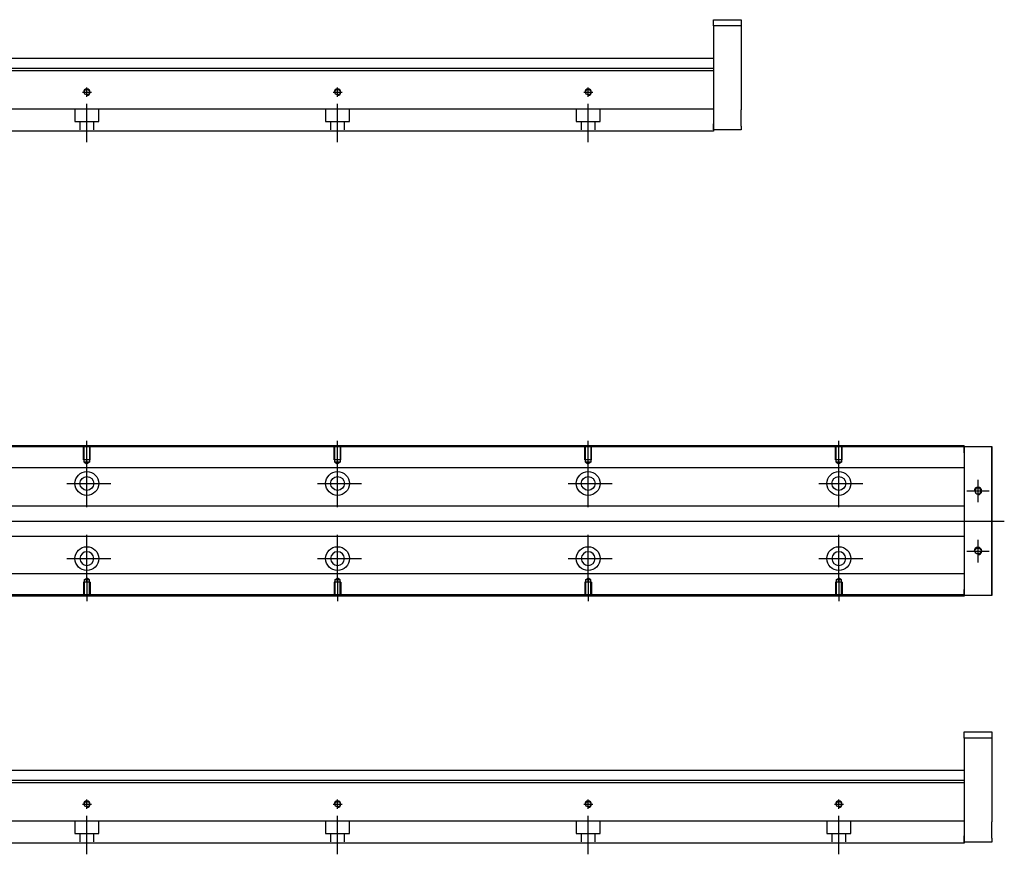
# Model space of a CAD drawing. Header units: millimetres. Extents: x -212 to 3135, y -1694 to 860.
# Tile 3 of 14: x 204 to 597, y -1685 to -1352. Entities that reach past the tile are written whole.
import ezdxf
from ezdxf.lldxf.tags import DXFTag

# ---------------------------------------------------------------- set-up
doc = ezdxf.new("R2010")
doc.units = ezdxf.units.MM
doc.layers.get('0').update_dxf_attribs({"linetype": 'CONTINUOUS'})
doc.layers.add('2', color=7, linetype='CONTINUOUS', true_color=0xffffff)
tags = doc.linetypes.add('DASHED', pattern=[25.72, 12.86, -12.86]).pattern_tags.tags
tags[6:7] = [DXFTag(74, 4), DXFTag(75, 0), DXFTag(340, '0'), DXFTag(46, 0.0), DXFTag(50, 0.0), DXFTag(44, 0.0), DXFTag(45, 0.0)]
tags[4:5] = [DXFTag(74, 4), DXFTag(75, 0), DXFTag(340, '0'), DXFTag(46, 0.0), DXFTag(50, 0.0), DXFTag(44, 0.0), DXFTag(45, 0.0)]

msp = doc.modelspace()

# ---------------------------------------------------------------- linework, layer by layer
for p, q in [((231.13, -1529.16), (231.13, -1520.04)), ((331.13, -1529.16), (331.13, -1520.04)), ((431.13, -1529.16), (431.13, -1520.04)), ((531.13, -1529.16), (531.13, -1520.04)), ((231.13, -1546.51), (231.13, -1527.46)), ((331.13, -1546.51), (331.13, -1527.46)), ((431.13, -1546.51), (431.13, -1527.46)), ((531.13, -1546.51), (531.13, -1527.46)), ((586.63, -1535.49), (586.63, -1544.49)), ((223.18, -1536.99), (240.65, -1536.99)), ((323.18, -1536.99), (340.65, -1536.99)), ((423.18, -1536.99), (440.65, -1536.99)), ((523.18, -1536.99), (540.65, -1536.99)), ((582.13, -1539.99), (591.13, -1539.99)), ((55.56, -1551.99), (597.13, -1551.99)), ((231.13, -1576.51), (231.13, -1557.46)), ((331.13, -1576.51), (331.13, -1557.46)), ((431.13, -1576.51), (431.13, -1557.46)), ((531.13, -1576.51), (531.13, -1557.46)), ((586.63, -1559.49), (586.63, -1568.49)), ((223.18, -1566.99), (240.65, -1566.99)), ((323.18, -1566.99), (340.65, -1566.99)), ((423.18, -1566.99), (440.65, -1566.99)), ((523.18, -1566.99), (540.65, -1566.99)), ((582.13, -1563.99), (591.13, -1563.99)), ((231.13, -1574.82), (231.13, -1583.94)), ((331.13, -1574.82), (331.13, -1583.94)), ((431.13, -1574.82), (431.13, -1583.94)), ((531.13, -1574.82), (531.13, -1583.94))]:
    msp.add_line(p, q)
at = {"linetype": 'Continuous'}
for p, q in [((581.13, -1522.44), (63.14, -1522.44)), ((581.13, -1521.94), (63.27, -1521.94)), ((581.13, -1521.94), (581.13, -1522.24)), ((581.13, -1524.74), (581.13, -1522.24)), ((581.13, -1522.24), (592.13, -1522.24)), ((592.13, -1522.24), (592.13, -1524.74)), ((592.13, -1522.24), (592.13, -1522.24)), ((592.13, -1522.24), (592.13, -1522.24)), ((592.13, -1522.24), (592.13, -1526.05)), ((592.13, -1526.05), (592.13, -1522.24)), ((592.13, -1522.24), (592.13, -1526.05)), ((592.13, -1524.74), (592.13, -1523.24)), ((592.13, -1526.05), (592.13, -1523.24)), ((581.13, -1524.74), (581.13, -1579.24)), ((592.13, -1524.74), (592.13, -1579.24)), ((592.13, -1579.24), (592.13, -1524.74)), ((581.13, -1530.77), (113.93, -1530.77)), ((581.13, -1545.99), (116.43, -1545.99)), ((116.43, -1557.99), (581.13, -1557.99)), ((581.13, -1573.11), (113.93, -1573.11)), ((592.13, -1577.92), (592.13, -1581.74)), ((592.13, -1580.74), (592.13, -1577.92)), ((592.13, -1577.92), (592.13, -1581.74)), ((592.13, -1581.74), (592.13, -1577.92)), ((581.13, -1581.94), (47.88, -1581.94)), ((581.13, -1581.44), (48.01, -1581.44)), ((581.13, -1581.74), (581.13, -1579.24)), ((581.13, -1581.74), (581.13, -1581.94)), ((592.13, -1581.74), (581.13, -1581.74)), ((592.13, -1580.74), (592.13, -1579.24)), ((592.13, -1579.24), (592.13, -1581.74)), ((592.13, -1581.74), (592.13, -1581.74)), ((592.13, -1581.74), (592.13, -1581.74))]:
    msp.add_line(p, q, dxfattribs=at)
at = {"linetype": 'DASHED', "ltscale": 0.1}
for p, q in [((229.83, -1527.54), (229.83, -1522.54)), ((230.05, -1528.54), (230.05, -1522.54)), ((232.2, -1522.54), (232.2, -1528.54)), ((232.43, -1527.54), (232.43, -1522.54)), ((329.83, -1527.54), (329.83, -1522.54)), ((330.05, -1528.54), (330.05, -1522.54)), ((332.2, -1522.54), (332.2, -1528.54)), ((332.43, -1527.54), (332.43, -1522.54)), ((429.83, -1527.54), (429.83, -1522.54)), ((430.05, -1528.54), (430.05, -1522.54)), ((432.2, -1522.54), (432.2, -1528.54)), ((432.43, -1527.54), (432.43, -1522.54)), ((529.83, -1527.54), (529.83, -1522.54)), ((530.05, -1528.54), (530.05, -1522.54)), ((532.2, -1522.54), (532.2, -1528.54)), ((532.43, -1527.54), (532.43, -1522.54)), ((232.43, -1527.54), (229.83, -1527.54)), ((332.43, -1527.54), (329.83, -1527.54)), ((432.43, -1527.54), (429.83, -1527.54)), ((532.43, -1527.54), (529.83, -1527.54)), ((232.2, -1528.54), (230.05, -1528.54)), ((230.05, -1528.54), (231.13, -1529.16)), ((232.2, -1528.54), (231.13, -1529.16)), ((332.2, -1528.54), (330.05, -1528.54)), ((330.05, -1528.54), (331.13, -1529.16)), ((332.2, -1528.54), (331.13, -1529.16)), ((432.2, -1528.54), (430.05, -1528.54)), ((430.05, -1528.54), (431.13, -1529.16)), ((432.2, -1528.54), (431.13, -1529.16)), ((532.2, -1528.54), (530.05, -1528.54)), ((530.05, -1528.54), (531.13, -1529.16)), ((532.2, -1528.54), (531.13, -1529.16)), ((230.05, -1575.44), (231.13, -1574.82)), ((232.2, -1575.44), (231.13, -1574.82)), ((330.05, -1575.44), (331.13, -1574.82)), ((332.2, -1575.44), (331.13, -1574.82)), ((430.05, -1575.44), (431.13, -1574.82)), ((432.2, -1575.44), (431.13, -1574.82)), ((530.05, -1575.44), (531.13, -1574.82)), ((532.2, -1575.44), (531.13, -1574.82)), ((232.43, -1576.44), (229.83, -1576.44)), ((229.83, -1576.44), (229.83, -1581.44)), ((230.05, -1575.44), (230.05, -1581.44)), ((232.2, -1575.44), (230.05, -1575.44)), ((232.2, -1581.44), (232.2, -1575.44)), ((232.43, -1576.44), (232.43, -1581.44)), ((332.43, -1576.44), (329.83, -1576.44)), ((329.83, -1576.44), (329.83, -1581.44)), ((330.05, -1575.44), (330.05, -1581.44)), ((332.2, -1575.44), (330.05, -1575.44)), ((332.2, -1581.44), (332.2, -1575.44)), ((332.43, -1576.44), (332.43, -1581.44)), ((432.43, -1576.44), (429.83, -1576.44)), ((429.83, -1576.44), (429.83, -1581.44)), ((430.05, -1575.44), (430.05, -1581.44)), ((432.2, -1575.44), (430.05, -1575.44)), ((432.2, -1581.44), (432.2, -1575.44)), ((432.43, -1576.44), (432.43, -1581.44)), ((532.43, -1576.44), (529.83, -1576.44)), ((529.83, -1576.44), (529.83, -1581.44)), ((530.05, -1575.44), (530.05, -1581.44)), ((532.2, -1575.44), (530.05, -1575.44)), ((532.2, -1581.44), (532.2, -1575.44)), ((532.43, -1576.44), (532.43, -1581.44))]:
    msp.add_line(p, q, dxfattribs=at)
at = {"linetype": 'DASHED'}
for p, q in [((581.13, -1522.24), (581.13, -1522.44)), ((581.13, -1522.24), (581.13, -1524.74)), ((581.13, -1522.44), (581.13, -1523.44)), ((581.13, -1523.44), (581.13, -1529.77)), ((581.13, -1529.77), (581.13, -1530.77)), ((581.13, -1530.77), (581.13, -1532.31)), ((581.13, -1532.31), (581.13, -1535.87)), ((581.13, -1535.87), (581.13, -1537.79)), ((581.13, -1537.79), (581.13, -1541.49)), ((581.13, -1562.49), (581.13, -1566.09)), ((581.13, -1566.09), (581.13, -1568.01)), ((581.13, -1568.01), (581.13, -1571.57)), ((581.13, -1571.57), (581.13, -1573.11)), ((581.13, -1573.11), (581.13, -1574.11)), ((581.13, -1574.11), (581.13, -1580.44)), ((581.13, -1579.24), (581.13, -1581.74)), ((581.13, -1580.44), (581.13, -1581.44)), ((581.13, -1581.44), (581.13, -1581.74))]:
    msp.add_line(p, q, dxfattribs=at)
at = {"linetype": 'Continuous'}
for centre, radius in [((231.13, -1536.99), 4.75), ((231.13, -1536.99), 2.75), ((331.13, -1536.99), 4.75), ((331.13, -1536.99), 2.75), ((431.13, -1536.99), 4.75), ((431.13, -1536.99), 2.75), ((531.13, -1536.99), 4.75), ((531.13, -1536.99), 2.75), ((231.13, -1566.99), 4.75), ((331.13, -1566.99), 4.75), ((431.13, -1566.99), 4.75), ((531.13, -1566.99), 4.75), ((586.63, -1563.99), 1.23)]:
    msp.add_circle(centre, radius, dxfattribs=at)
at = {"linetype": 'Continuous', "extrusion": (0, 0, -1)}
for centre, radius in [((-586.63, -1539.99), 1.23), ((-231.13, -1566.99), 2.75), ((-331.13, -1566.99), 2.75), ((-431.13, -1566.99), 2.75), ((-531.13, -1566.99), 2.75)]:
    msp.add_circle(centre, radius, dxfattribs=at)
for centre in [(586.63, -1539.99), (586.63, -1563.99)]:
    msp.add_arc(centre, 1.5, 270, 180)
at = {"linetype": 'Continuous'}
for points, knots in [([(592.13, -1526.05), (592.13, -1526.23), (592.13, -1526.41), (592.13, -1526.77), (592.13, -1526.94), (592.13, -1527.28), (592.13, -1527.45), (592.13, -1527.76), (592.13, -1527.92), (592.13, -1528.2), (592.13, -1528.33), (592.13, -1528.57), (592.13, -1528.68), (592.13, -1528.88), (592.13, -1528.96), (592.13, -1529.11), (592.13, -1529.17), (592.13, -1529.25), (592.13, -1529.28), (592.13, -1529.31), (592.13, -1529.3), (592.13, -1529.27), (592.13, -1529.24), (592.13, -1529.15), (592.13, -1529.09), (592.13, -1528.94), (592.13, -1528.85), (592.13, -1528.65), (592.13, -1528.54), (592.13, -1528.29), (592.13, -1528.16), (592.13, -1527.87), (592.13, -1527.72), (592.13, -1527.4), (592.13, -1527.23), (592.13, -1527.06), (592.13, -1526.74), (592.13, -1526.39), (592.13, -1526.05)], [0, 0, 0, 0, 0.052893, 0.052893, 0.105785, 0.105785, 0.158678, 0.158678, 0.211571, 0.211571, 0.264464, 0.264464, 0.317356, 0.317356, 0.370249, 0.370249, 0.423142, 0.423142, 0.476034, 0.476034, 0.528927, 0.528927, 0.58182, 0.58182, 0.634712, 0.634712, 0.687605, 0.687605, 0.740498, 0.740498, 0.793391, 0.793391, 0.846283, 0.846283, 0.899176, 0.899176, 0.899176, 1, 1, 1, 1]), ([(592.13, -1526.05), (592.13, -1526.23), (592.13, -1526.41), (592.13, -1526.77), (592.13, -1526.94), (592.13, -1527.28), (592.13, -1527.45), (592.13, -1527.76), (592.13, -1527.92), (592.13, -1528.2), (592.13, -1528.33), (592.13, -1528.57), (592.13, -1528.68), (592.13, -1528.88), (592.13, -1528.96), (592.13, -1529.11), (592.13, -1529.17), (592.13, -1529.25), (592.13, -1529.28), (592.13, -1529.31), (592.13, -1529.3), (592.13, -1529.27), (592.13, -1529.24), (592.13, -1529.15), (592.13, -1529.09), (592.13, -1528.94), (592.13, -1528.85), (592.13, -1528.65), (592.13, -1528.54), (592.13, -1528.29), (592.13, -1528.16), (592.13, -1527.87), (592.13, -1527.72), (592.13, -1527.4), (592.13, -1527.23), (592.13, -1527.06), (592.13, -1526.74), (592.13, -1526.39), (592.13, -1526.05)], [0, 0, 0, 0, 0.052893, 0.052893, 0.105785, 0.105785, 0.158678, 0.158678, 0.211571, 0.211571, 0.264464, 0.264464, 0.317356, 0.317356, 0.370249, 0.370249, 0.423142, 0.423142, 0.476034, 0.476034, 0.528927, 0.528927, 0.58182, 0.58182, 0.634712, 0.634712, 0.687605, 0.687605, 0.740498, 0.740498, 0.793391, 0.793391, 0.846283, 0.846283, 0.899176, 0.899176, 0.899176, 1, 1, 1, 1]), ([(592.13, -1577.92), (592.13, -1577.74), (592.13, -1577.56), (592.13, -1577.21), (592.13, -1577.03), (592.13, -1576.69), (592.13, -1576.53), (592.13, -1576.21), (592.13, -1576.06), (592.13, -1575.78), (592.13, -1575.64), (592.13, -1575.4), (592.13, -1575.29), (592.13, -1575.1), (592.13, -1575.01), (592.13, -1574.87), (592.13, -1574.81), (592.13, -1574.73), (592.13, -1574.7), (592.13, -1574.67), (592.13, -1574.67), (592.13, -1574.7), (592.13, -1574.74), (592.13, -1574.83), (592.13, -1574.89), (592.13, -1575.04), (592.13, -1575.12), (592.13, -1575.33), (592.13, -1575.44), (592.13, -1575.69), (592.13, -1575.82), (592.13, -1576.11), (592.13, -1576.26), (592.13, -1576.58), (592.13, -1576.75), (592.13, -1577.08), (592.13, -1577.24), (592.13, -1577.58), (592.13, -1577.75), (592.13, -1577.92)], [0, 0, 0, 0, 0.052926, 0.052926, 0.105852, 0.105852, 0.158778, 0.158778, 0.211704, 0.211704, 0.26463, 0.26463, 0.317556, 0.317556, 0.370482, 0.370482, 0.423408, 0.423408, 0.476333, 0.476333, 0.529259, 0.529259, 0.582185, 0.582185, 0.635111, 0.635111, 0.688037, 0.688037, 0.740963, 0.740963, 0.793889, 0.793889, 0.846815, 0.846815, 0.899741, 0.899741, 0.949242, 0.949242, 1, 1, 1, 1]), ([(592.13, -1574.67), (592.13, -1574.67), (592.13, -1574.68), (592.13, -1574.7), (592.13, -1574.74), (592.13, -1574.83), (592.13, -1574.89), (592.13, -1575.04), (592.13, -1575.12), (592.13, -1575.33), (592.13, -1575.44), (592.13, -1575.69), (592.13, -1575.82), (592.13, -1576.11), (592.13, -1576.26), (592.13, -1576.58), (592.13, -1576.75), (592.13, -1577.08), (592.13, -1577.24), (592.13, -1577.58), (592.13, -1577.75), (592.13, -1577.92)], [0, 0, 0, 0, 0.058411, 0.058411, 0.164275, 0.164275, 0.270139, 0.270139, 0.376003, 0.376003, 0.481867, 0.481867, 0.587731, 0.587731, 0.693595, 0.693595, 0.799459, 0.799459, 0.898473, 0.898473, 1, 1, 1, 1]), ([(592.13, -1577.92), (592.13, -1577.74), (592.13, -1577.56), (592.13, -1577.21), (592.13, -1577.03), (592.13, -1576.69), (592.13, -1576.53), (592.13, -1576.21), (592.13, -1576.06), (592.13, -1575.78), (592.13, -1575.64), (592.13, -1575.4), (592.13, -1575.29), (592.13, -1575.1), (592.13, -1575.01), (592.13, -1574.87), (592.13, -1574.81), (592.13, -1574.73), (592.13, -1574.7), (592.13, -1574.68)], [0, 0, 0, 0, 0.111112, 0.111112, 0.222224, 0.222224, 0.333337, 0.333337, 0.444449, 0.444449, 0.555561, 0.555561, 0.666673, 0.666673, 0.777785, 0.777785, 0.888898, 0.888898, 1, 1, 1, 1])]:
    msp.add_open_spline(points, degree=3, knots=knots, dxfattribs=at)
at = {"layer": '2', "linetype": 'Continuous'}
for p, q in [((481.13, -1351.97), (492.13, -1351.97)), ((481.13, -1354.47), (481.13, -1351.97)), ((492.13, -1354.47), (481.13, -1354.47)), ((481.13, -1354.47), (481.13, -1393.47)), ((492.13, -1351.97), (492.13, -1354.47)), ((492.13, -1354.47), (492.13, -1372.47)), ((481.13, -1367.47), (116.78, -1367.47)), ((481.13, -1372.42), (-18.87, -1372.42)), ((481.13, -1371.42), (80.38, -1371.42)), ((481.13, -1372.42), (481.13, -1387.12)), ((492.13, -1378.97), (492.13, -1387.97)), ((481.13, -1387.62), (76.22, -1387.62)), ((481.13, -1387.12), (481.13, -1387.62)), ((481.13, -1387.62), (481.13, -1394.42)), ((481.13, -1395.97), (481.13, -1393.47)), ((481.13, -1394.42), (481.13, -1396.42)), ((481.13, -1396.42), (73.97, -1396.42)), ((492.13, -1395.97), (481.13, -1395.97)), ((492.13, -1394.47), (492.13, -1395.97)), ((581.13, -1636.05), (592.13, -1636.05)), ((581.13, -1638.55), (581.13, -1636.05)), ((592.13, -1636.05), (592.13, -1638.55)), ((592.13, -1638.55), (581.13, -1638.55)), ((581.13, -1638.55), (581.13, -1677.55)), ((592.13, -1638.55), (592.13, -1656.55)), ((581.13, -1651.55), (116.78, -1651.55)), ((581.13, -1656.5), (-18.87, -1656.5)), ((581.13, -1655.5), (80.38, -1655.5)), ((581.13, -1656.5), (581.13, -1671.2)), ((592.13, -1663.05), (592.13, -1672.05)), ((581.13, -1671.7), (76.22, -1671.7)), ((581.13, -1671.2), (581.13, -1671.7)), ((581.13, -1671.7), (581.13, -1678.5)), ((581.13, -1680.5), (73.97, -1680.5)), ((581.13, -1680.05), (581.13, -1677.55)), ((581.13, -1678.5), (581.13, -1680.5)), ((592.13, -1680.05), (581.13, -1680.05)), ((592.13, -1678.55), (592.13, -1680.05))]:
    msp.add_line(p, q, dxfattribs=at)
at = {"layer": '2', "linetype": 'DASHED'}
for p, q in [((481.13, -1371.42), (481.13, -1372.42)), ((581.13, -1655.5), (581.13, -1656.5))]:
    msp.add_line(p, q, dxfattribs=at)
at = {"layer": '2', "ltscale": 0.5}
for p, q in [((229.33, -1380.87), (232.93, -1380.87)), ((231.13, -1382.74), (231.13, -1379.07)), ((329.33, -1380.87), (332.93, -1380.87)), ((331.13, -1382.74), (331.13, -1379.07)), ((429.33, -1380.87), (432.93, -1380.87)), ((431.13, -1382.74), (431.13, -1379.07)), ((231.13, -1400.87), (231.13, -1385.51)), ((331.13, -1400.87), (331.13, -1385.51)), ((431.13, -1400.87), (431.13, -1385.51)), ((229.33, -1664.95), (232.93, -1664.95)), ((231.13, -1666.82), (231.13, -1663.15)), ((329.33, -1664.95), (332.93, -1664.95)), ((331.13, -1666.82), (331.13, -1663.15)), ((429.33, -1664.95), (432.93, -1664.95)), ((431.13, -1666.82), (431.13, -1663.15)), ((529.33, -1664.95), (532.93, -1664.95)), ((531.13, -1666.82), (531.13, -1663.15)), ((231.13, -1684.95), (231.13, -1669.59)), ((331.13, -1684.95), (331.13, -1669.59)), ((431.13, -1684.95), (431.13, -1669.59)), ((531.13, -1684.95), (531.13, -1669.59))]:
    msp.add_line(p, q, dxfattribs=at)
at = {"layer": '2', "linetype": 'DASHED', "ltscale": 0.1}
for p, q in [((226.38, -1387.62), (226.38, -1392.57)), ((235.88, -1392.57), (235.88, -1387.62)), ((326.38, -1387.62), (326.38, -1392.57)), ((335.88, -1392.57), (335.88, -1387.62)), ((426.38, -1387.62), (426.38, -1392.57)), ((435.88, -1392.57), (435.88, -1387.62)), ((226.38, -1392.57), (235.88, -1392.57)), ((228.38, -1392.57), (228.38, -1395.87)), ((233.88, -1395.87), (233.88, -1392.57)), ((326.38, -1392.57), (335.88, -1392.57)), ((328.38, -1392.57), (328.38, -1395.87)), ((333.88, -1395.87), (333.88, -1392.57)), ((426.38, -1392.57), (435.88, -1392.57)), ((428.38, -1392.57), (428.38, -1395.87)), ((433.88, -1395.87), (433.88, -1392.57)), ((226.38, -1671.7), (226.38, -1676.65)), ((235.88, -1676.65), (235.88, -1671.7)), ((326.38, -1671.7), (326.38, -1676.65)), ((335.88, -1676.65), (335.88, -1671.7)), ((426.38, -1671.7), (426.38, -1676.65)), ((435.88, -1676.65), (435.88, -1671.7)), ((526.38, -1671.7), (526.38, -1676.65)), ((535.88, -1676.65), (535.88, -1671.7)), ((226.38, -1676.65), (235.88, -1676.65)), ((228.38, -1676.65), (228.38, -1679.95)), ((233.88, -1679.95), (233.88, -1676.65)), ((326.38, -1676.65), (335.88, -1676.65)), ((328.38, -1676.65), (328.38, -1679.95)), ((333.88, -1679.95), (333.88, -1676.65)), ((426.38, -1676.65), (435.88, -1676.65)), ((428.38, -1676.65), (428.38, -1679.95)), ((433.88, -1679.95), (433.88, -1676.65)), ((526.38, -1676.65), (535.88, -1676.65)), ((528.38, -1676.65), (528.38, -1679.95)), ((533.88, -1679.95), (533.88, -1676.65))]:
    msp.add_line(p, q, dxfattribs=at)
at = {"layer": '2', "linetype": 'Continuous'}
for centre in [(231.13, -1380.87), (331.13, -1380.87), (431.13, -1380.87), (231.13, -1664.95), (331.13, -1664.95), (431.13, -1664.95), (531.13, -1664.95)]:
    msp.add_circle(centre, 1.07, dxfattribs=at)
at = {"layer": '2'}
for centre in [(231.13, -1380.87), (331.13, -1380.87), (431.13, -1380.87), (231.13, -1664.95), (331.13, -1664.95), (431.13, -1664.95), (531.13, -1664.95)]:
    msp.add_arc(centre, 1.3, 270, 180, dxfattribs=at)
at = {"layer": '2', "linetype": 'Continuous'}
for points in [[(492.13, -1372.47), (492.13, -1372.47), (492.13, -1372.48), (492.13, -1372.54), (492.13, -1372.59), (492.13, -1372.71), (492.13, -1372.78), (492.13, -1372.95), (492.13, -1373.05), (492.13, -1373.27), (492.13, -1373.4), (492.13, -1373.66), (492.13, -1373.8), (492.13, -1374.11), (492.13, -1374.27), (492.13, -1374.6), (492.13, -1374.77), (492.13, -1375.12), (492.13, -1375.3), (492.13, -1375.66), (492.13, -1375.84), (492.13, -1376.2), (492.13, -1376.37), (492.13, -1376.72), (492.13, -1376.89), (492.13, -1377.22), (492.13, -1377.38), (492.13, -1377.68), (492.13, -1377.82), (492.13, -1378.08), (492.13, -1378.2), (492.13, -1378.42), (492.13, -1378.52), (492.13, -1378.68), (492.13, -1378.75), (492.13, -1378.86), (492.13, -1378.9), (492.13, -1378.95), (492.13, -1378.97), (492.13, -1378.97)], [(492.13, -1394.47), (492.13, -1394.47), (492.13, -1394.45), (492.13, -1394.39), (492.13, -1394.35), (492.13, -1394.23), (492.13, -1394.16), (492.13, -1393.99), (492.13, -1393.89), (492.13, -1393.66), (492.13, -1393.54), (492.13, -1393.28), (492.13, -1393.13), (492.13, -1392.83), (492.13, -1392.67), (492.13, -1392.34), (492.13, -1392.17), (492.13, -1391.82), (492.13, -1391.64), (492.13, -1391.28), (492.13, -1391.1), (492.13, -1390.74), (492.13, -1390.56), (492.13, -1390.21), (492.13, -1390.04), (492.13, -1389.72), (492.13, -1389.56), (492.13, -1389.26), (492.13, -1389.12), (492.13, -1388.86), (492.13, -1388.73), (492.13, -1388.52), (492.13, -1388.42), (492.13, -1388.25), (492.13, -1388.18), (492.13, -1388.08), (492.13, -1388.04), (492.13, -1387.98), (492.13, -1387.97), (492.13, -1387.97)], [(592.13, -1656.55), (592.13, -1656.55), (592.13, -1656.57), (592.13, -1656.63), (592.13, -1656.67), (592.13, -1656.79), (592.13, -1656.86), (592.13, -1657.03), (592.13, -1657.13), (592.13, -1657.35), (592.13, -1657.48), (592.13, -1657.74), (592.13, -1657.89), (592.13, -1658.19), (592.13, -1658.35), (592.13, -1658.68), (592.13, -1658.85), (592.13, -1659.2), (592.13, -1659.38), (592.13, -1659.74), (592.13, -1659.92), (592.13, -1660.28), (592.13, -1660.46), (592.13, -1660.8), (592.13, -1660.98), (592.13, -1661.3), (592.13, -1661.46), (592.13, -1661.76), (592.13, -1661.9), (592.13, -1662.16), (592.13, -1662.28), (592.13, -1662.5), (592.13, -1662.6), (592.13, -1662.77), (592.13, -1662.84), (592.13, -1662.94), (592.13, -1662.98), (592.13, -1663.04), (592.13, -1663.05), (592.13, -1663.05)], [(592.13, -1678.55), (592.13, -1678.55), (592.13, -1678.54), (592.13, -1678.48), (592.13, -1678.43), (592.13, -1678.31), (592.13, -1678.24), (592.13, -1678.07), (592.13, -1677.97), (592.13, -1677.75), (592.13, -1677.62), (592.13, -1677.36), (592.13, -1677.21), (592.13, -1676.91), (592.13, -1676.75), (592.13, -1676.42), (592.13, -1676.25), (592.13, -1675.9), (592.13, -1675.72), (592.13, -1675.36), (592.13, -1675.18), (592.13, -1674.82), (592.13, -1674.65), (592.13, -1674.3), (592.13, -1674.13), (592.13, -1673.8), (592.13, -1673.64), (592.13, -1673.34), (592.13, -1673.2), (592.13, -1672.94), (592.13, -1672.82), (592.13, -1672.6), (592.13, -1672.5), (592.13, -1672.34), (592.13, -1672.27), (592.13, -1672.16), (592.13, -1672.12), (592.13, -1672.06), (592.13, -1672.05), (592.13, -1672.05)]]:
    msp.add_open_spline(points, degree=3, knots=[0, 0, 0, 0, 0.052926, 0.052926, 0.105852, 0.105852, 0.158778, 0.158778, 0.211704, 0.211704, 0.26463, 0.26463, 0.317556, 0.317556, 0.370482, 0.370482, 0.423408, 0.423408, 0.476333, 0.476333, 0.529259, 0.529259, 0.582185, 0.582185, 0.635111, 0.635111, 0.688037, 0.688037, 0.740963, 0.740963, 0.793889, 0.793889, 0.846815, 0.846815, 0.899741, 0.899741, 0.949242, 0.949242, 1, 1, 1, 1], dxfattribs=at)

doc.saveas('drawing.dxf')
